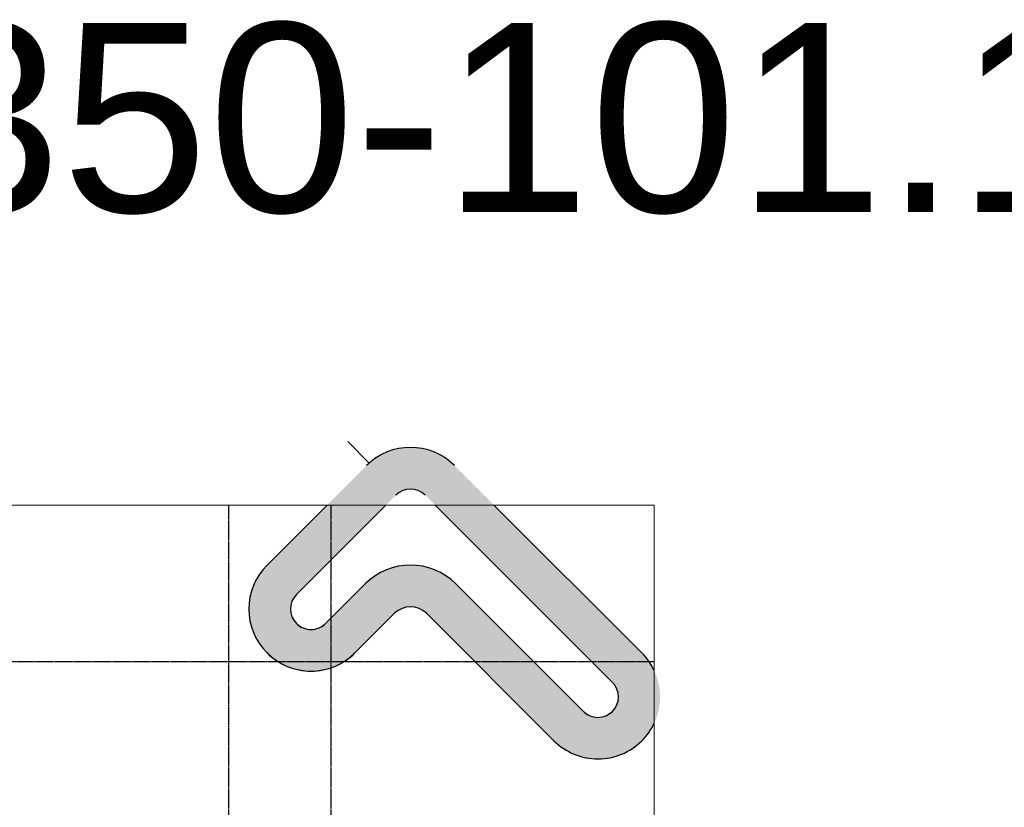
# Model space of a CAD drawing. Header units: millimetres. Extents: x 2396380 to 2637782, y 978964 to 1028150.
# Tile 4 of 5: x 2422454 to 2448487, y 1007313 to 1028150. Entities that reach past the tile are written whole.
import ezdxf

# ---------------------------------------------------------------- set-up
doc = ezdxf.new("R2010")
doc.units = ezdxf.units.MM
doc.linetypes.add('va006-00-o-200-0-0001$0$Grid Line', pattern=[22.225, 12.7, -3.175, 3.175, -3.175])
doc.layers.add('A200-5_Bagasjehåndtering', color=7, linetype='Continuous', lineweight=5, true_color=0xffcace)
doc.layers.add('A852-TYNN', color=7, linetype='Continuous', lineweight=5, plot=False)
doc.layers.add('va006-00-o-200-0-0001$0$822_Akselinjer', color=8, linetype='va006-00-o-200-0-0001$0$Grid Line')
doc.layers.add('va006-h01-a-200-1-0001$0$271_Fast inventar', color=32, linetype='Continuous')
doc.layers.add('va006-h01-a-200-1-0001$0$20_Bygning. generelt', color=9, linetype='Continuous', lineweight=0)
doc.styles.get("Standard").update_dxf_attribs({"font": 'arial.ttf'})

# ---------------------------------------------------------------- blocks, each defined once
blk = doc.blocks.new('VA006-350-101.1')
at = {"layer": 'A200-5_Bagasjehåndtering'}
h = blk.add_hatch(color=256, dxfattribs=at)
h.dxf.hatch_style = 1
edge = h.paths.add_edge_path()
edge.add_line((29520.37409069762, 27836.8754366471), (32151.77033223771, 30468.27167818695))
edge.add_arc((33313.54564939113, 29306.49411236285), 1642.999999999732, 44.999999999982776, 134.999944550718, ccw=False)
edge.add_line((34475.32209088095, 30468.27055385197), (39430.79956295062, 25512.79308178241))
edge.add_arc((38269.02182990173, 24351.01793185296), 1643.000000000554, -134.99999999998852, 44.999936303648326, ccw=False)
edge.add_line((37107.24538841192, 23189.24149036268), (33735.68839776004, 26560.79848101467))
edge.add_arc((33313.54564939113, 26138.65573264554), 597.0000000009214, 45.0000000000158, 134.9999999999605)
edge.add_line((32891.4029010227, 26560.79848101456), (31843.92647522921, 25513.32205522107))
edge.add_arc((30682.15053218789, 26675.0989951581), 1642.99999999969, 135.0000000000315, 314.9999754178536, ccw=False)
edge = h.paths.add_edge_path(flags=16)
edge.add_line((30298.19155000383, 27059.05797734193), (32929.58779154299, 29690.45421888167))
edge.add_arc((33313.54564939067, 29306.49486511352), 542.9994677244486, 44.99994383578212, 134.9998883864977, ccw=False)
edge.add_line((33697.5046315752, 29690.4530945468), (38652.98210364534, 24734.97562247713))
edge.add_arc((38269.02219098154, 24351.01757077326), 543.0000000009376, -135.0000538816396, 44.999861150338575, ccw=False)
edge.add_line((37885.0628477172, 23967.05894966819), (34513.50585706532, 27338.61594031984))
edge.add_arc((33313.54564939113, 26138.65573264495), 1697.000000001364, 45.00000000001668, 134.9999999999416)
edge.add_line((32113.58544171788, 27338.61594032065), (31066.10901592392, 26291.13951452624))
edge.add_arc((30682.15055740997, 26675.09902038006), 542.9999999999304, 135.0000037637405, 314.99992185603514, ccw=False)
at = {"layer": 'A852-TYNN', "color": 1}
blk.add_lwpolyline([(0, 29424.83125325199), (39756.03463696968, 29424.83125325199), (39756.03463696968, 0), (0, 0)], close=True, dxfattribs=at)
at = {"layer": 'A852-TYNN'}
for points in [[(39756.03463696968, 23652.27483770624, -0.5196318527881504), (37107.24538841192, 23189.24149036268), (33735.68839776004, 26560.79848101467, 0.4142135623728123), (32891.4029010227, 26560.79848101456), (31843.92647522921, 25513.32205522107, -0.9999997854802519), (29520.37409069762, 27836.8754366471), (31108.32990730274, 29424.83125325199)], [(33963.12647286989, 29424.83125325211), (38652.98210364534, 24734.97562247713, -0.9999992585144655), (37885.0628477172, 23967.05894966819), (34513.50585706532, 27338.61594031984, 0.4142135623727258), (32113.58544171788, 27338.61594032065), (31066.10901592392, 26291.13951452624, -0.9999992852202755), (30298.19155000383, 27059.05797734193), (32663.96482591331, 29424.83125325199)], [(35518.76139148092, 29424.83125325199), (39430.79956295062, 25512.79308178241, -0.0867467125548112), (39756.03463696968, 25049.76102599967, -0.0867467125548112)]]:
    blk.add_lwpolyline(points, format="xyb", dxfattribs=at)
at = {"layer": 'va006-00-o-200-0-0001$0$822_Akselinjer'}
for p, q in [((28505.26526090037, 29424.83125325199), (28505.26526090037, 0)), ((31205.26526090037, 29424.83125325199), (31205.26526089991, 0)), ((0, 25284.88162609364), (39756.03463696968, 25284.88162609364))]:
    blk.add_line(p, q, dxfattribs=at)
at = {"layer": 'va006-h01-a-200-1-0001$0$20_Bygning. generelt', "color": 7}
blk.add_line((32224.25554249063, 30536.49294244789), (31655.11627819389, 31105.54772903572), dxfattribs=at)
blk.add_lwpolyline([(32224.26208767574, 30536.49830836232), (32326.24795404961, 30620.10900160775), (32434.62207871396, 30695.25495338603), (32548.68367785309, 30761.45024451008), (32667.69519051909, 30818.26683379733), (32790.88704794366, 30865.33732592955), (32917.46264983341, 30902.35734715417), (33046.6035154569, 30929.08751347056), (33177.47457621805, 30945.35497856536), (33309.22957549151, 30951.05455149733), (33441.01654080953, 30946.14937689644)], dxfattribs=at)
at = {"layer": 'va006-h01-a-200-1-0001$0$271_Fast inventar'}
for p, q in [((31108.32990730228, 29424.83125325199), (29520.37409069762, 27836.87543664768)), ((32663.96482591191, 29424.83125325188), (30298.19155000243, 27059.0579773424)), ((38652.98081208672, 24734.97691403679), (33963.12647287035, 29424.83125325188)), ((39430.79827139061, 25512.79437334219), (35518.76139148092, 29424.83125325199)), ((31066.10951437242, 26291.14001297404), (32113.58544171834, 27338.61594032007)), ((34513.50585706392, 27338.61594032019), (37885.06284771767, 23967.05894966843)), ((31843.92697367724, 25513.32255366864), (32891.40290102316, 26560.79848101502)), ((33735.6883977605, 26560.79848101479), (37107.24538841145, 23189.24149036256))]:
    blk.add_line(p, q, dxfattribs=at)
for centre, radius, start, end in [((33313.54564939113, 29306.49411236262), 1642.999999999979, 45, 135), ((33313.54564939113, 29306.49411236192), 542.9999999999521, 45, 135), ((30682.15053218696, 26675.09899515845), 1642.999999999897, 135, 225), ((33313.5456493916, 26138.65573264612), 1697.000000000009, 45, 135), ((30682.1505321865, 26675.09899515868), 542.9999999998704, 135, 225), ((33313.5456493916, 26138.65573264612), 597.0000000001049, 45, 135), ((30682.1505321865, 26675.09899515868), 542.9999999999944, 225, 315), ((30682.15053218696, 26675.09899515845), 1643.00000000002, 225, 315), ((38269.02182990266, 24351.01793185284), 1642.999999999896, 25.16869811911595, 45), ((38269.02182990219, 24351.01793185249), 542.9999999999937, 315, 45), ((38269.02182990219, 24351.01793185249), 543.0000000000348, 225, 315), ((38269.02182990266, 24351.01793185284), 1642.999999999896, 315, 334.831301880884), ((38269.02182990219, 24351.01793185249), 1642.999999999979, 225, 315)]:
    blk.add_arc(centre, radius, start, end, dxfattribs=at)
at = {"layer": 'A852-TYNN'}
blk.add_text('VA006-350-101.1', height=5000, dxfattribs=at).set_placement((-3100.696353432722, 37176.68847840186))

msp = doc.modelspace()

# ---------------------------------------------------------------- block references
at = {"layer": 'A852-TYNN'}
msp.add_blockref('VA006-350-101.1', (2399473.535990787, 985884.7235830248), dxfattribs=at)

doc.saveas('drawing.dxf')
